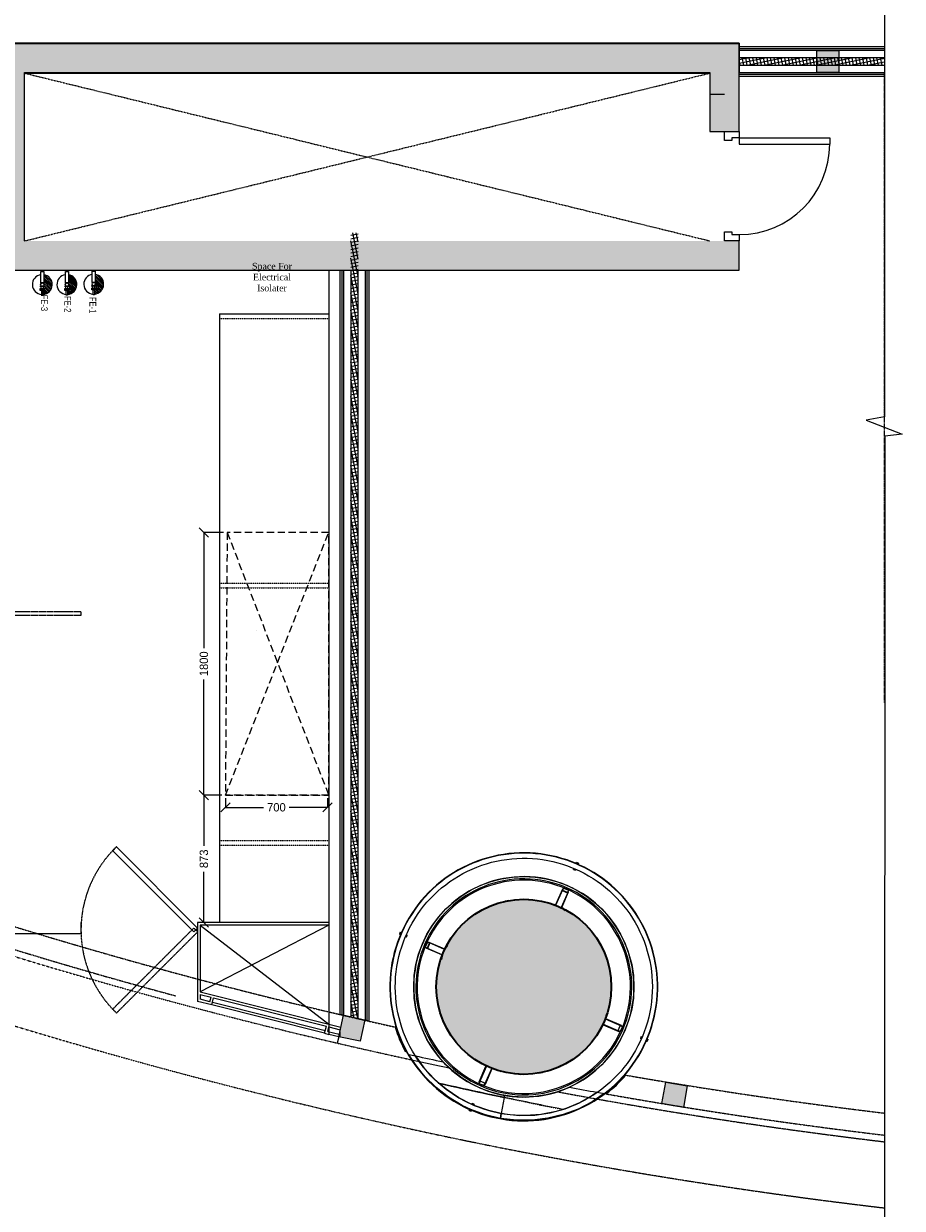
# Model space of a CAD drawing. Header units: inches. Extents: x 1703 to 137267, y -37098 to 14102.
# Tile 117 of 139: x 131242 to 137267, y -18887 to -10770. Entities that reach past the tile are written whole.
import ezdxf

# ---------------------------------------------------------------- set-up
doc = ezdxf.new("R2010")
doc.units = ezdxf.units.IN
doc.header["$MEASUREMENT"] = 0
for name, pattern in [('DASHED', [0.75, 0.5, -0.25]), ('DASHED2', [0.375, 0.25, -0.125]), ('HIDDEN', [0.375, 0.25, -0.125]), ('LEVEL-F-OVERALL LAYOUT$0$Dash 0_5 mm', [1.0584, 0.5292, -0.5292]), ('LEVEL-F-OVERALL LAYOUT$0$Dash Dot 6mm', [14, 6, -4, 0, -4]), ('LEVEL-F-OVERALL LAYOUT$0$HIDDEN', [0.375, 0.25, -0.125]), ('LEVEL-F-OVERALL LAYOUT$0$Hidden 2mm', [3, 2, -1])]:
    doc.linetypes.add(name, pattern=pattern)
for name, color, linetype, lineweight in [('CKD Equipments', 252, 'Continuous', 0), ('EQ', 252, 'Continuous', 25), ('Equipments CKD', 252, 'Continuous', 0), ('Fire Extinguisher', 1, 'Continuous', 0), ('L1', 171, 'Continuous', 13), ('LEVEL-F-OVERALL LAYOUT$0$A-DETL', 251, 'Continuous', 15), ('LEVEL-F-OVERALL LAYOUT$0$A-DOOR', 251, 'Continuous', 5), ('LEVEL-F-OVERALL LAYOUT$0$A-ELEV-LGHT', 251, 'Continuous', 5), ('LEVEL-F-OVERALL LAYOUT$0$A-EQPM', 251, 'Continuous', 5), ('LEVEL-F-OVERALL LAYOUT$0$A-WALL', 251, 'Continuous', 13), ('LEVEL-F-OVERALL LAYOUT$0$A-WALL-FULL-EXTR', 251, 'Continuous', 35), ('LEVEL-F-OVERALL LAYOUT$0$A-WALL-PATT', 251, 'Continuous', 35), ('LEVEL-F-OVERALL LAYOUT$0$C-COLS', 251, 'Continuous', 13), ('LEVEL-F-OVERALL LAYOUT$0$I-FLOR-OVHD', 251, 'LEVEL-F-OVERALL LAYOUT$0$HIDDEN', 18)]:
    doc.layers.add(name, color=color, linetype=linetype, lineweight=lineweight)
for name, color, linetype in [('CT_PARTITION WALL', 180, 'Continuous'), ('DOOR', 7, 'Continuous'), ('elevation line', 1, 'Continuous'), ('EQUIPMENT', 1, 'Continuous'), ('LEVEL-F-OVERALL LAYOUT$0$NEW PILASTERS', 251, 'Continuous'), ('LEVEL-F-OVERALL LAYOUT$0$S-Section-Steel', 251, 'Continuous'), ('LV_CARPENTRY', 1, 'Continuous')]:
    doc.layers.add(name, color=color, linetype=linetype)
doc.styles.add('2.5 Arial_regular_annotative', font='arial.ttf', dxfattribs={"width": 0.8, "height": 2.5})
doc.styles.add('CKD_Dimension Text', font='GOTHIC.TTF')
doc.styles.add('style12', font='BOOKOSI.TTF')
doc.dimstyles.new('CKD-Dimensions', dxfattribs={"dimscale": 0.05, "dimtxt": 1143, "dimasz": 1270, "dimexe": 0, "dimexo": 508, "dimgap": 508, "dimtad": 0, "dimdec": 0, "dimzin": 4, "dimdsep": 46, "dimtxsty": 'CKD_Dimension Text', "dimblk": 'OBLIQUE', "dimcen": 304.8, "dimclrd": 150, "dimclre": 150, "dimclrt": 7, "dimazin": 2, "dimtfac": 1, "dimtdec": 0, "dimtofl": 0, "dimtmove": 1, "dimatfit": 2, "dimfxl": 25.4, "dimtfillclr": 7, "dimtolj": 1, "dimtzin": 0, "dimlwd": -1, "dimlwe": -1, "dimarcsym": 0})
pattern_1 = [(11.6, (-781580.08, 611014.75), (-4.788168, 23.32613563), []), (101.6, (-781580.08, 611014.75), (-23.32613563, -4.788168), [])]

# ---------------------------------------------------------------- blocks, each defined once
blk = doc.blocks.new('LEVEL-F-OVERALL LAYOUT$0$Column Cladding - Column Cladding- 1200mm-V77-LEVEL F -PART PLAN-20')
at = {"layer": 'LEVEL-F-OVERALL LAYOUT$0$A-EQPM', "color": 253, "lineweight": 5}
for p, q in [((-7.5, 918.2), (-7.5, 926)), ((7.5, 926), (-7.5, 926)), ((7.5, 926), (7.5, 918.2)), ((-7.5, 874), (-7.5, 881.1)), ((-7.5, 874), (7.5, 874)), ((7.5, 881.2), (7.5, 874)), ((-926, 7.5), (-917.8, 7.5)), ((-926, 7.5), (-926, -7.5)), ((-880, 7.5), (-874, 7.5)), ((-874, -7.5), (-874, 7.5)), ((874, 7.5), (880, 7.5)), ((874, 7.5), (874, -7.5)), ((917.8, 7.5), (926, 7.5)), ((926, -7.5), (926, 7.5)), ((-917.8, -7.5), (-926, -7.5)), ((-874, -7.5), (-880, -7.5)), ((880, -7.5), (874, -7.5)), ((926, -7.5), (917.8, -7.5)), ((-7.5, -881.2), (-7.5, -874)), ((7.5, -874), (-7.5, -874)), ((7.5, -874), (7.5, -881.1)), ((-7.5, -926), (-7.5, -918.2)), ((-7.5, -926), (7.5, -926)), ((7.5, -918.2), (7.5, -926))]:
    blk.add_line(p, q, dxfattribs=at)
at = {"layer": 'LEVEL-F-OVERALL LAYOUT$0$A-EQPM', "color": 9}
for p, q in [((-23, 719.2), (-23, 603)), ((-20, 719.2), (-23, 719.2)), ((-20, 730.4), (-20, 710.4)), ((-20, 600), (-20, 719.2)), ((-20, 710.4), (20, 710.4)), ((-18, 712.4), (-18, 728.4)), ((-18, 728.4), (18, 728.4)), ((18, 712.4), (-18, 712.4)), ((9.4, 730.4), (-9.4, 730.4)), ((-6.5, 730.4), (9.4, 730.4)), ((18, 728.4), (18, 712.4)), ((20, 710.4), (20, 730.4)), ((23, 719.2), (20, 719.2)), ((20, 719.2), (20, 600)), ((23, 603), (23, 719.2)), ((-23, 603), (-54.1, 596.6)), ((-54.1, 596.6), (-53.3, 593.1)), ((-53.3, 593.1), (-20, 600)), ((20, 600), (53.3, 593.1)), ((54.1, 596.6), (23, 603)), ((53.3, 593.1), (54.1, 596.6)), ((-730.4, -9.4), (-730.4, 9.4)), ((-730.4, 6.5), (-730.4, -9.4)), ((-729.7, 20), (-710.4, 20)), ((-728.4, 18), (-728.4, -18)), ((-712.4, 18), (-728.4, 18)), ((-719.2, 20), (-719.2, 23)), ((-719.2, 23), (-603, 23)), ((-600, 20), (-719.2, 20)), ((-712.4, -18), (-712.4, 18)), ((-710.4, 20), (-710.4, -20)), ((-603, 23), (-596.6, 54.1)), ((-593.1, 53.3), (-600, 20)), ((-596.6, 54.1), (-593.1, 53.3)), ((596.6, 54.1), (593.1, 53.3)), ((593.1, 53.3), (600, 20)), ((603, 23), (596.6, 54.1)), ((600, 20), (719.2, 20)), ((719.2, 23), (603, 23)), ((729.7, 20), (710.4, 20)), ((710.4, 20), (710.4, -20)), ((712.4, -18), (712.4, 18)), ((712.4, 18), (728.4, 18)), ((719.2, 20), (719.2, 23)), ((728.4, 18), (728.4, -18)), ((730.4, -9.4), (730.4, 9.4)), ((730.4, 6.5), (730.4, -9.4)), ((-710.4, -20), (-729.7, -20)), ((-728.4, -18), (-712.4, -18)), ((-719.2, -20), (-600, -20)), ((-719.2, -23), (-719.2, -20)), ((-603, -23), (-719.2, -23)), ((-596.6, -54.1), (-603, -23)), ((-600, -20), (-593.1, -53.3)), ((-593.1, -53.3), (-596.6, -54.1)), ((600, -20), (593.1, -53.3)), ((593.1, -53.3), (596.6, -54.1)), ((596.6, -54.1), (603, -23)), ((719.2, -20), (600, -20)), ((603, -23), (719.2, -23)), ((710.4, -20), (729.7, -20)), ((728.4, -18), (712.4, -18)), ((719.2, -23), (719.2, -20)), ((-54.1, -596.5), (-53.3, -593)), ((-23, -602.9), (-54.1, -596.5)), ((-53.3, -593), (-20, -599.9)), ((-23, -719.1), (-23, -602.9)), ((-20, -599.9), (-20, -719.1)), ((20, -599.9), (53.3, -593)), ((20, -719.1), (20, -599.9)), ((54.1, -596.5), (23, -602.9)), ((23, -602.9), (23, -719.1)), ((53.3, -593), (54.1, -596.5)), ((-20, -719.1), (-23, -719.1)), ((-20, -710.3), (20, -710.3)), ((-20, -729.7), (-20, -710.3)), ((-18, -712.3), (-18, -728.3)), ((18, -712.3), (-18, -712.3)), ((-18, -728.3), (18, -728.3)), ((11.4, -730.3), (-11.4, -730.3)), ((-6.5, -730.3), (11.4, -730.3)), ((18, -728.3), (18, -712.3)), ((20, -710.3), (20, -729.7)), ((23, -719.1), (20, -719.1))]:
    blk.add_line(p, q, dxfattribs=at)
at = {"layer": 'LEVEL-F-OVERALL LAYOUT$0$A-EQPM', "color": 253, "lineweight": 5, "flags": 128}
for points in [[(0, 918.5), (-36.7, 917.8), (-73.4, 915.6), (-110, 911.9), (-146.3, 906.8), (-182.5, 900.2), (-218.3, 892.2), (-253.8, 882.7), (-288.9, 871.9), (-323.6, 859.6), (-357.7, 846), (-391.2, 831), (-424.1, 814.7), (-456.4, 797.1), (-487.9, 778.2), (-518.6, 758.1), (-548.5, 736.7), (-577.5, 714.2), (-605.6, 690.5), (-632.8, 665.8), (-658.9, 639.9), (-684, 613.1), (-707.9, 585.2), (-730.8, 556.4), (-752.4, 526.8), (-772.9, 496.3), (-792.1, 465), (-810.1, 432.9), (-826.7, 400.2), (-842.1, 366.8), (-856.1, 332.8), (-868.7, 298.3), (-879.9, 263.3), (-889.8, 227.9), (-898.2, 192.2), (-905.1, 156.1), (-910.7, 119.8), (-914.7, 83.3), (-917.3, 46.6), (-918.4, 9.9), (-918.1, -26.8), (-916.3, -63.5), (-913, -100.1), (-908.3, -136.5), (-902.1, -172.7), (-894.5, -208.7), (-885.4, -244.3), (-874.9, -279.5), (-863.1, -314.3), (-849.8, -348.5), (-835.2, -382.2), (-819.2, -415.3), (-802, -447.8), (-783.4, -479.5), (-763.6, -510.4), (-742.6, -540.5), (-720.4, -569.8), (-697, -598.2), (-672.6, -625.5), (-647, -651.9), (-620.4, -677.3), (-592.8, -701.6), (-564.3, -724.7), (-534.9, -746.7), (-504.6, -767.5), (-473.5, -787.1), (-441.6, -805.4), (-409.1, -822.4), (-375.9, -838.1), (-342, -852.4), (-307.7, -865.4), (-272.8, -877), (-237.5, -887.3), (-201.9, -896), (-165.9, -903.4), (-129.6, -909.3), (-93.2, -913.8), (-56.5, -916.8), (-19.8, -918.3), (0, -918.5)], [(0, 916), (-36.6, 915.3), (-73.2, 913.1), (-109.7, 909.4), (-145.9, 904.3), (-182, 897.7), (-217.7, 889.7), (-253.1, 880.3), (-288.1, 869.5), (-322.7, 857.3), (-356.7, 843.7), (-390.2, 828.8), (-423, 812.5), (-455.1, 794.9), (-486.6, 776.1), (-517.2, 756), (-547, 734.7), (-576, 712.3), (-604, 688.7), (-631.1, 663.9), (-657.1, 638.2), (-682.1, 611.4), (-706, 583.6), (-728.8, 554.9), (-750.4, 525.3), (-770.8, 494.9), (-790, 463.7), (-807.9, 431.7), (-824.5, 399.1), (-839.8, 365.8), (-853.7, 331.9), (-866.3, 297.5), (-877.5, 262.6), (-887.3, 227.3), (-895.7, 191.7), (-902.7, 155.7), (-908.2, 119.5), (-912.2, 83.1), (-914.8, 46.5), (-915.9, 9.9), (-915.6, -26.7), (-913.8, -63.3), (-910.5, -99.8), (-905.8, -136.2), (-899.7, -172.3), (-892, -208.1), (-883, -243.6), (-872.6, -278.7), (-860.7, -313.4), (-847.5, -347.6), (-832.9, -381.2), (-817, -414.2), (-799.8, -446.5), (-781.3, -478.2), (-761.5, -509), (-740.6, -539.1), (-718.4, -568.3), (-695.1, -596.5), (-670.7, -623.8), (-645.2, -650.2), (-618.7, -675.5), (-591.2, -699.7), (-562.8, -722.7), (-533.4, -744.7), (-503.2, -765.4), (-472.2, -784.9), (-440.4, -803.2), (-408, -820.1), (-374.8, -835.8), (-341.1, -850.1), (-306.8, -863.1), (-272.1, -874.7), (-236.9, -884.8), (-201.3, -893.6), (-165.4, -900.9), (-129.3, -906.8), (-92.9, -911.3), (-56.4, -914.3), (-19.8, -915.8), (0, -916)], [(0, -918.5), (36.7, -917.8), (73.4, -915.6), (110, -911.9), (146.3, -906.8), (182.5, -900.2), (218.3, -892.2), (253.8, -882.7), (288.9, -871.9), (323.6, -859.6), (357.7, -846), (391.2, -831), (424.1, -814.7), (456.4, -797.1), (487.9, -778.2), (518.6, -758.1), (548.5, -736.7), (577.5, -714.2), (605.6, -690.5), (632.8, -665.8), (658.9, -639.9), (684, -613.1), (707.9, -585.2), (730.8, -556.4), (752.4, -526.8), (772.9, -496.3), (792.1, -465), (810.1, -432.9), (826.7, -400.2), (842.1, -366.8), (856.1, -332.8), (868.7, -298.3), (879.9, -263.3), (889.8, -227.9), (898.2, -192.2), (905.1, -156.1), (910.7, -119.8), (914.7, -83.3), (917.3, -46.6), (918.4, -9.9), (918.1, 26.8), (916.3, 63.5), (913, 100.1), (908.3, 136.5), (902.1, 172.7), (894.5, 208.7), (885.4, 244.3), (874.9, 279.5), (863.1, 314.3), (849.8, 348.5), (835.2, 382.2), (819.2, 415.3), (802, 447.8), (783.4, 479.5), (763.6, 510.4), (742.6, 540.5), (720.4, 569.8), (697, 598.2), (672.6, 625.5), (647, 651.9), (620.4, 677.3), (592.8, 701.6), (564.3, 724.7), (534.9, 746.7), (504.6, 767.5), (473.5, 787.1), (441.6, 805.4), (409.1, 822.4), (375.9, 838.1), (342, 852.4), (307.7, 865.4), (272.8, 877), (237.5, 887.3), (201.9, 896), (165.9, 903.4), (129.6, 909.3), (93.2, 913.8), (56.5, 916.8), (19.8, 918.3), (0, 918.5)], [(0, -916), (36.6, -915.3), (73.2, -913.1), (109.7, -909.4), (145.9, -904.3), (182, -897.7), (217.7, -889.7), (253.1, -880.3), (288.1, -869.5), (322.7, -857.3), (356.7, -843.7), (390.2, -828.8), (423, -812.5), (455.1, -794.9), (486.6, -776.1), (517.2, -756), (547, -734.7), (576, -712.3), (604, -688.7), (631.1, -663.9), (657.1, -638.2), (682.1, -611.4), (706, -583.6), (728.8, -554.9), (750.4, -525.3), (770.8, -494.9), (790, -463.7), (807.9, -431.7), (824.5, -399.1), (839.8, -365.8), (853.7, -331.9), (866.3, -297.5), (877.5, -262.6), (887.3, -227.3), (895.7, -191.7), (902.7, -155.7), (908.2, -119.5), (912.2, -83.1), (914.8, -46.5), (915.9, -9.9), (915.6, 26.7), (913.8, 63.3), (910.5, 99.8), (905.8, 136.2), (899.7, 172.3), (892, 208.1), (883, 243.6), (872.6, 278.7), (860.7, 313.4), (847.5, 347.6), (832.9, 381.2), (817, 414.2), (799.8, 446.5), (781.3, 478.2), (761.5, 509), (740.6, 539.1), (718.4, 568.3), (695.1, 596.5), (670.7, 623.8), (645.2, 650.2), (618.7, 675.5), (591.2, 699.7), (562.8, 722.7), (533.4, 744.7), (503.2, 765.4), (472.2, 784.9), (440.4, 803.2), (408, 820.1), (374.8, 835.8), (341.1, 850.1), (306.8, 863.1), (272.1, 874.7), (236.9, 884.8), (201.3, 893.6), (165.4, 900.9), (129.3, 906.8), (92.9, 911.3), (56.4, 914.3), (19.8, 915.8), (0, 916)], [(0, -881.5), (-35.3, -880.8), (-70.4, -878.7), (-105.5, -875.2), (-140.4, -870.2), (-175.1, -863.9), (-209.5, -856.2), (-243.6, -847.2), (-277.3, -836.8), (-310.5, -825), (-343.3, -811.9), (-375.5, -797.5), (-407.1, -781.9), (-438, -765), (-468.2, -746.9), (-497.7, -727.5), (-526.4, -707), (-554.3, -685.4), (-581.2, -662.7), (-607.3, -638.9), (-632.3, -614.1), (-656.4, -588.4), (-679.4, -561.6), (-701.3, -534), (-722.1, -505.6), (-741.8, -476.3), (-760.2, -446.2), (-777.4, -415.5), (-793.4, -384.1), (-808.2, -352), (-821.6, -319.4), (-833.7, -286.3), (-844.5, -252.7), (-853.9, -218.8), (-862, -184.4), (-868.7, -149.8), (-874, -115), (-877.9, -79.9), (-880.4, -44.8), (-881.4, -9.5), (-881.1, 25.7), (-879.4, 61), (-876.2, 96.1), (-871.7, 131), (-865.8, 165.8), (-858.4, 200.3), (-849.8, 234.4), (-839.7, 268.2), (-828.3, 301.6), (-815.6, 334.5), (-801.5, 366.8), (-786.2, 398.6), (-769.7, 429.7), (-751.9, 460.2), (-732.9, 489.8), (-712.7, 518.8), (-691.4, 546.8), (-669, 574.1), (-645.5, 600.4), (-620.9, 625.7), (-595.4, 650), (-569, 673.3), (-541.6, 695.5), (-513.3, 716.6), (-484.3, 736.6), (-454.4, 755.3), (-423.8, 772.9), (-392.6, 789.2), (-360.7, 804.3), (-328.3, 818.1), (-295.3, 830.6), (-261.8, 841.7), (-228, 851.5), (-193.7, 859.9), (-159.2, 867), (-124.4, 872.7), (-89.4, 877), (-54.3, 879.8), (-19, 881.3), (0, 881.5)], [(0, 881.5), (35.3, 880.8), (70.4, 878.7), (105.5, 875.2), (140.4, 870.2), (175.1, 863.9), (209.5, 856.2), (243.6, 847.2), (277.3, 836.8), (310.5, 825), (343.3, 811.9), (375.5, 797.5), (407.1, 781.9), (438, 765), (468.2, 746.9), (497.7, 727.5), (526.4, 707), (554.3, 685.4), (581.2, 662.7), (607.3, 638.9), (632.3, 614.1), (656.4, 588.4), (679.4, 561.6), (701.3, 534), (722.1, 505.6), (741.8, 476.3), (760.2, 446.2), (777.4, 415.5), (793.4, 384.1), (808.2, 352), (821.6, 319.4), (833.7, 286.3), (844.5, 252.7), (853.9, 218.8), (862, 184.4), (868.7, 149.8), (874, 115), (877.9, 79.9), (880.4, 44.8), (881.4, 9.5), (881.1, -25.7), (879.4, -61), (876.2, -96.1), (871.7, -131), (865.8, -165.8), (858.4, -200.3), (849.8, -234.4), (839.7, -268.2), (828.3, -301.6), (815.6, -334.5), (801.5, -366.8), (786.2, -398.6), (769.7, -429.7), (751.9, -460.2), (732.9, -489.8), (712.7, -518.8), (691.4, -546.8), (669, -574.1), (645.5, -600.4), (620.9, -625.7), (595.4, -650), (569, -673.3), (541.6, -695.5), (513.3, -716.6), (484.3, -736.6), (454.4, -755.3), (423.8, -772.9), (392.6, -789.2), (360.7, -804.3), (328.3, -818.1), (295.3, -830.6), (261.8, -841.7), (228, -851.5), (193.7, -859.9), (159.2, -867), (124.4, -872.7), (89.4, -877), (54.3, -879.8), (19, -881.3), (0, -881.5)]]:
    blk.add_lwpolyline(points, dxfattribs=at)
at = {"layer": 'LEVEL-F-OVERALL LAYOUT$0$A-EQPM', "color": 253, "lineweight": 5}
for radius, start, end in [(755, 90, 270), (740, 90, 270), (731, 0, 180), (755, 270, 90), (740, 270, 90), (600, 96.2975, 98.16551), (600, 81.82663, 84.25011), (600, 123.29186, 125.65046), (600, 110.00923, 111.033), (600, 68.12432, 69.71178), (600, 54.96668, 56.41003), (600, 40.40304, 42.81536), (600, 137.64446, 139.79367), (600, 26.41224, 28.3765), (600, 164.81311, 167.02409), (600, 13.84615, 14.4282), (731, 180, 0), (600, 179.0113, 181.33528), (600, 360, 1.33528), (600, 359.0113, 360), (600, 193.84615, 194.45595), (600, 344.81311, 347.02409), (600, 206.41224, 208.3765), (600, 220.40304, 222.81536), (600, 317.64446, 319.79367), (600, 234.96668, 236.41003), (600, 248.12432, 249.71178), (600, 290.00923, 291.033), (600, 303.29186, 305.65046), (600, 261.82663, 264.25011), (600, 276.2975, 278.16551)]:
    blk.add_arc((0, 0), radius, start, end, dxfattribs=at)
blk = doc.blocks.new('LEVEL-F-OVERALL LAYOUT$0$SHS150x5')
at = {"layer": 'LEVEL-F-OVERALL LAYOUT$0$S-Section-Steel'}
h = blk.add_hatch(color=256, dxfattribs=at)
h.dxf.hatch_style = 1
h.paths.add_polyline_path([(322740.3, -171646.3), (322890.3, -171646.3), (322890.3, -171796.3), (322740.3, -171796.3)])
blk.add_lwpolyline([(322740.3, -171646.3), (322890.3, -171646.3), (322890.3, -171796.3), (322740.3, -171796.3)], close=True, dxfattribs=at)
blk = doc.blocks.new('LEVEL-F-OVERALL LAYOUT$0$150x150')
blk.add_blockref('LEVEL-F-OVERALL LAYOUT$0$SHS150x5', (-322815.3, 171721.3))
blk = doc.blocks.new('_Oblique')
at = {"color": 0, "linetype": 'ByBlock', "lineweight": -2}
blk.add_line((-0.5, -0.5), (0.5, 0.5), dxfattribs=at)
blk = doc.blocks.new('*D382')
at = {"color": 150}
for p, q in [((132612, -14256), (132478, -14256)), ((132478, -14256), (132478, -15049.5)), ((132478, -16056.3), (132478, -15262.8)), ((132599.9, -16056.3), (132478, -16056.3))]:
    blk.add_line(p, q, dxfattribs=at)
at = {"layer": 'Defpoints', "color": 0}
for p in [(132478, -14256), (132637.4, -14256), (132625.3, -16056.3)]:
    blk.add_point(p, dxfattribs=at)
at = {"color": 150, "linetype": 'ByBlock', "xscale": 63.5, "yscale": 63.5, "zscale": 63.5}
for p, rotation in [((132478, -14256), 90), ((132478, -16056.3), 270)]:
    blk.add_blockref('_Oblique', p, dxfattribs=dict(at, rotation=rotation))
at = {"color": 7, "insert": (132478, -15156.1), "char_height": 57.15, "attachment_point": 5, "rotation": 90, "style": 'CKD_Dimension Text'}
blk.add_mtext('\\A1;1800', dxfattribs=at)
blk = doc.blocks.new('*D383')
at = {"color": 150}
for p, q in [((132625.3, -16077.1), (132625.3, -16139.8)), ((132625.3, -16139.8), (132887.7, -16139.8)), ((133324.9, -16139.8), (133062.5, -16139.8)), ((133324.9, -16077.1), (133324.9, -16139.8))]:
    blk.add_line(p, q, dxfattribs=at)
at = {"layer": 'Defpoints', "color": 0}
for p in [(132625.3, -16051.7), (133324.9, -16051.7), (133324.9, -16139.8)]:
    blk.add_point(p, dxfattribs=at)
at = {"color": 150, "linetype": 'ByBlock', "xscale": 63.5, "yscale": 63.5, "zscale": 63.5, "rotation": 180}
blk.add_blockref('_Oblique', (132625.3, -16139.8), dxfattribs=at)
at = {"color": 150, "linetype": 'ByBlock', "xscale": 63.5, "yscale": 63.5, "zscale": 63.5}
blk.add_blockref('_Oblique', (133324.9, -16139.8), dxfattribs=at)
at = {"color": 7, "insert": (132975.1, -16139.8), "char_height": 57.15, "attachment_point": 5, "style": 'CKD_Dimension Text'}
blk.add_mtext('\\A1;700', dxfattribs=at)
blk = doc.blocks.new('*D384')
at = {"color": 150}
for p, q in [((132599.9, -16056.3), (132478, -16056.3)), ((132478, -16056.3), (132478, -16403.9)), ((132478, -16928.9), (132478, -16581.3)), ((132559.9, -16928.9), (132478, -16928.9))]:
    blk.add_line(p, q, dxfattribs=at)
at = {"layer": 'Defpoints', "color": 0}
for p in [(132625.3, -16056.3), (132478, -16928.9), (132585.3, -16928.9)]:
    blk.add_point(p, dxfattribs=at)
at = {"color": 150, "linetype": 'ByBlock', "xscale": 63.5, "yscale": 63.5, "zscale": 63.5}
for p, rotation in [((132478, -16056.3), 90), ((132478, -16928.9), 270)]:
    blk.add_blockref('_Oblique', p, dxfattribs=dict(at, rotation=rotation))
at = {"color": 7, "insert": (132478, -16492.6), "char_height": 57.15, "attachment_point": 5, "rotation": 90, "style": 'CKD_Dimension Text'}
blk.add_mtext('\\A1;873', dxfattribs=at)
blk = doc.blocks.new('LEVEL-F-OVERALL LAYOUT$0$A_FD_Single Door - 750 x 1800 - FD02 - USE-5362713-LEVEL F -PART PLAN-20')
at = {"layer": 'LEVEL-F-OVERALL LAYOUT$0$A-DOOR', "color": 50, "lineweight": 15}
for p, q in [((-375, 0), (-313, 0)), ((-375, -100), (-375, 0)), ((-313, -50.5), (-332, -50.5)), ((-332, -50.5), (-332, -100)), ((-313, 0), (-313, -50.5)), ((313, 0), (375, 0)), ((313, -50.5), (313, 0)), ((332, -50.5), (313, -50.5)), ((332, -100), (332, -50.5)), ((375, 0), (375, -100)), ((-332, -100), (-375, -100)), ((375, -100), (332, -100))]:
    blk.add_line(p, q, dxfattribs=at)
at = {"layer": 'LEVEL-F-OVERALL LAYOUT$0$A-DOOR', "color": 10}
for p, q in [((332, -100), (289, -100)), ((289, -100), (289, -721)), ((332, -100), (332, -721)), ((332, -721), (289, -721))]:
    blk.add_line(p, q, dxfattribs=at)
blk.add_arc((289, -100), 621, 180, 270, dxfattribs=at)
blk = doc.blocks.new('A$Caf26af94')
at = {"layer": 'Fire Extinguisher', "color": 1, "linetype": 'Continuous', "lineweight": 0, "ltscale": 250}
for p, q in [((58.2, 163.3, 0), (78, 163.3, 0)), ((58.2, 85.5, 0), (58.2, 163.3, 0)), ((78, 163.3, 0), (78, 85.5, 0)), ((78, 85.5, 0), (58.2, 85.5, 0)), ((51.1, 62.5, 0), (85.1, 62.5, 0)), ((85.1, 43.9, 0), (51.1, 43.9, 0)), ((54.4, 43.9, 0), (81.8, 43.9, 0)), ((54.4, 34, 0), (54.4, 43.9, 0)), ((81.8, 34, 0), (54.4, 34, 0)), ((61, 43.9, 0), (61, 62.5, 0)), ((63.7, 34, 0), (72.5, 34, 0)), ((63.7, 0, 0), (63.7, 34, 0)), ((72.5, 0, 0), (63.7, 0, 0)), ((72.5, 34, 0), (72.5, 0, 0)), ((75.2, 43.9, 0), (75.2, 62.5, 0)), ((81.8, 43.9, 0), (81.8, 34, 0)), ((85.1, 62.5, 0), (85.1, 43.9, 0))]:
    blk.add_line(p, q, dxfattribs=at)
at = {"layer": 'Fire Extinguisher', "linetype": 'Continuous'}
for p, q in [((77.6, 85.5, 0), (125.6, 37.4, 0)), ((78, 130.3, 0), (136.2, 72.1, 0)), ((78, 119, 0), (135.1, 61.8, 0)), ((78, 107.7, 0), (132.9, 52.8, 0)), ((78, 96.3, 0), (129.6, 44.7, 0)), ((78.2, 141.3, 0), (135.5, 84.1, 0)), ((93.8, 137.1, 0), (131.2, 99.7, 0)), ((72.5, 34, 0), (95.1, 11.4, 0)), ((72.5, 22.7, 0), (86.7, 8.5, 0)), ((72.5, 11.4, 0), (77.4, 6.5, 0)), ((75.4, 65.1, 0), (77.9, 62.5, 0)), ((79.5, 72.2, 0), (120.9, 30.9, 0)), ((81.8, 36, 0), (102.6, 15.2, 0)), ((85.1, 55.3, 0), (115.4, 25, 0)), ((85.1, 44, 0), (109.3, 19.8, 0))]:
    blk.add_line(p, q, dxfattribs=at)
at = {"layer": 'Fire Extinguisher', "color": 1, "linetype": 'Continuous', "lineweight": 0, "ltscale": 250}
blk.add_circle((68.1, 74, 0), 11.5, dxfattribs=at)
for start, end in [(98.33622, 266.30554), (273.69446, 81.66378)]:
    blk.add_arc((68.1, 74, 0), 68.1, start, end, dxfattribs=at)
blk = doc.blocks.new('A$C42d2f09c')
at = {"layer": 'Fire Extinguisher', "color": 3, "linetype": 'Continuous', "lineweight": 0, "ltscale": 250}
for p, q in [((-11.1, 88.6, 0), (8.6, 88.6, 0)), ((-11.1, 10.7, 0), (-11.1, 88.6, 0)), ((8.6, 88.6, 0), (8.6, 10.7, 0)), ((8.6, 10.7, 0), (-11.1, 10.7, 0)), ((-18.3, -12.2, 0), (15.7, -12.2, 0)), ((15.7, -30.9, 0), (-18.3, -30.9, 0)), ((-15, -30.9, 0), (12.5, -30.9, 0)), ((-15, -40.7, 0), (-15, -30.9, 0)), ((12.5, -40.7, 0), (-15, -40.7, 0)), ((-8.4, -30.9, 0), (-8.4, -12.2, 0)), ((-5.7, -40.7, 0), (3.1, -40.7, 0)), ((-5.7, -74.7, 0), (-5.7, -40.7, 0)), ((3.1, -74.7, 0), (-5.7, -74.7, 0)), ((3.1, -40.7, 0), (3.1, -74.7, 0)), ((5.9, -30.9, 0), (5.9, -12.2, 0)), ((12.5, -30.9, 0), (12.5, -40.7, 0)), ((15.7, -12.2, 0), (15.7, -30.9, 0))]:
    blk.add_line(p, q, dxfattribs=at)
at = {"layer": 'Fire Extinguisher', "color": 3, "linetype": 'Continuous'}
for p, q in [((66.8, 3), (8.6, 61.1)), ((66.4, -8.9), (8.6, 48.8)), ((64.3, -19.1), (8.6, 36.6)), ((61.1, -28.2), (8.6, 24.3)), ((56.9, -36.2), (8.6, 12)), ((64.3, 17.7), (17.1, 64.8)), ((48.7, 45.6), (45, 49.2)), ((23.5, -64.2), (3.1, -43.8)), ((14.1, -67.1), (3.1, -56.1)), ((3.5, -68.7), (3.1, -68.4)), ((8.3, -12.2), (5.9, -9.8)), ((51.8, -43.4), (10.2, -1.8)), ((31.8, -60.3), (12.3, -40.7)), ((39.3, -55.5), (14.7, -30.9)), ((45.9, -49.8), (15.7, -19.6))]:
    blk.add_line(p, q, dxfattribs=at)
at = {"layer": 'Fire Extinguisher', "color": 3, "linetype": 'Continuous', "lineweight": 0, "ltscale": 250}
blk.add_circle((-1.3, -0.7, 0), 11.5, dxfattribs=at)
for start, end in [(98.33622, 266.30554), (273.69446, 81.66378)]:
    blk.add_arc((-1.3, -0.7, 0), 68.1, start, end, dxfattribs=at)
blk = doc.blocks.new('A$Cc3f23dfd')
at = {"layer": 'Fire Extinguisher', "color": 6, "linetype": 'Continuous', "lineweight": 0, "ltscale": 250}
for p, q in [((-9.9, 89.3), (9.9, 89.3)), ((-9.9, 11.5), (-9.9, 89.3)), ((9.9, 89.3), (9.9, 11.5)), ((9.9, 11.5), (-9.9, 11.5)), ((-17, -11.5), (17, -11.5)), ((17, -30.1), (-17, -30.1)), ((-13.7, -30.1), (13.7, -30.1)), ((-13.7, -40), (-13.7, -30.1)), ((13.7, -40), (-13.7, -40)), ((-7.1, -30.1), (-7.1, -11.5)), ((-4.4, -40), (4.4, -40)), ((-4.4, -74), (-4.4, -40)), ((4.4, -74), (-4.4, -74)), ((4.4, -40), (4.4, -74)), ((7.1, -30.1), (7.1, -11.5)), ((13.7, -30.1), (13.7, -40)), ((17, -11.5), (17, -30.1))]:
    blk.add_line(p, q, dxfattribs=at)
at = {"layer": 'Fire Extinguisher', "color": 6, "linetype": 'Continuous'}
for p, q in [((57, -37.4, 0), (8.1, 11.5, 0)), ((68.1, 0.5, 0), (9.9, 58.8, 0)), ((67.2, -10.9, 0), (9.9, 46.5, 0)), ((64.9, -20.8, 0), (9.9, 34.2, 0)), ((61.4, -29.5, 0), (9.9, 22, 0)), ((66.6, 14.3, 0), (14.3, 66.6, 0)), ((58.8, 34.4, 0), (34.4, 58.8, 0)), ((22.5, -64.3, 0), (4.4, -46.1, 0)), ((12.9, -66.9, 0), (4.4, -58.4, 0)), ((6.5, -11.5, 0), (5.3, -10.2, 0)), ((31.1, -60.6, 0), (10.5, -40, 0)), ((51.7, -44.4, 0), (10.9, -3.6, 0)), ((38.8, -56, 0), (13.7, -30.9, 0)), ((45.6, -50.6, 0), (17, -22, 0))]:
    blk.add_line(p, q, dxfattribs=at)
at = {"layer": 'Fire Extinguisher', "color": 6, "linetype": 'Continuous', "lineweight": 0, "ltscale": 250}
blk.add_circle((0, 0), 11.5, dxfattribs=at)
for start, end in [(98.33622, 266.30554), (273.69446, 81.66378)]:
    blk.add_arc((0, 0), 68.1, start, end, dxfattribs=at)

msp = doc.modelspace()

# ---------------------------------------------------------------- hatches: boundary and pattern name
at = {"layer": 'EQUIPMENT'}
h = msp.add_hatch(color=253, dxfattribs=at)
h.dxf.hatch_style = 1
h.paths.add_polyline_path([(136147.7, -12258.6), (131247.7, -12258.6), (131247.7, -11108.5), (135947.6, -11108.5), (135947.6, -11508.6), (136147.7, -11508.6), (136147.7, -10908.5), (131047.7, -10908.5), (131047.7, -12458.6), (136147.7, -12458.6)])
at = {"layer": 'LEVEL-F-OVERALL LAYOUT$0$A-ELEV-LGHT', "transparency": 33554610}
h = msp.add_hatch(dxfattribs=at)
h.set_pattern_fill('ANSI37', color=256, scale=7.5, angle=326.6)
h.set_pattern_definition(pattern_1)
edge = h.paths.add_edge_path()
edge.add_line((136147.7, -11053.8), (137140.2, -11054.4))
edge.add_line((137144.9, -11004.5), (136147.7, -11003.8))
h = msp.add_hatch(dxfattribs=at)
h.set_pattern_fill('ANSI37', color=256, scale=7.5, angle=326.6)
h.set_pattern_definition(pattern_1)
edge = h.paths.add_edge_path()
edge.add_line((133535.2, -17586.9), (133535.2, -12203.9))
edge.add_line((133485.2, -12203.9), (133485.2, -17565))
at = {"layer": 'LEVEL-F-OVERALL LAYOUT$0$A-WALL-PATT', "lineweight": 5}
h = msp.add_hatch(dxfattribs=at)
h.set_pattern_fill('FP_2', color=55, angle=336.6, style=0, pattern_type=2)
h.set_pattern_definition([(21.6, (-380288.6, 437360.4), (-261.8102, 661.257), []), (21.6, (-379986, 438059.76), (-261.8102, 661.257), [])])
h.paths.add_polyline_path([(135947.7, -11253.9), (136147.7, -11253.9), (136147.7, -10903.8), (135947.7, -10903.8), (135947.7, -11210.6)], flags=0)
at = {"layer": 'LEVEL-F-OVERALL LAYOUT$0$C-COLS', "lineweight": 5}
msp.add_hatch(color=251, dxfattribs=at).paths.add_polyline_path([(134404.1, -17906.9), (134483.3, -17939.5), (134566.3, -17960.5), (134651.4, -17969.4), (134737, -17966.2), (134821.2, -17950.8), (134902.4, -17923.5), (134978.8, -17885), (135049, -17836), (135111.5, -17777.5), (135165.1, -17710.8), (135208.6, -17637), (135241.2, -17557.9), (135263.4, -17463.3), (135271.1, -17389.7), (135267.8, -17304.2), (135252.4, -17220), (135225.2, -17138.8), (135186.7, -17062.4), (135131.7, -16985.7), (135079.2, -16929.6), (135012.4, -16876.1), (134938.7, -16832.6), (134859.5, -16800), (134776.5, -16779), (134691.4, -16770.1), (134605.9, -16773.3), (134521.6, -16788.7), (134440.5, -16816), (134364, -16854.5), (134293.8, -16903.5), (134231.3, -16962), (134177.7, -17028.7), (134134.2, -17102.5), (134101.7, -17181.6), (134080.7, -17264.6), (134071.8, -17349.8), (134075, -17435.3), (134090.4, -17519.5), (134117.6, -17600.7), (134156.1, -17677.2), (134205.1, -17747.4), (134263.6, -17809.9), (134330.4, -17863.4), (134366.5, -17884.7)], flags=0)

# ---------------------------------------------------------------- linework, layer by layer
at = {"color": 10, "linetype": 'LEVEL-F-OVERALL LAYOUT$0$Dash 0_5 mm', "lineweight": 5}
for p, q in [((131247.7, -12258.6), (135947.6, -11108.6)), ((131247.7, -11108.6), (135947.7, -12258.6))]:
    msp.add_line(p, q, dxfattribs=at)
at = {"color": 6, "linetype": 'Continuous', "ltscale": 0.25}
msp.add_lwpolyline([(137145.3, -7424.5), (137144.8, -13463.3), (137018.4, -13486.5), (137266.6, -13583.6), (137146.3, -13595.6), (137145.3, -19615.8)], dxfattribs=at)
msp.add_lwpolyline([(131247.7, -12258.6), (131247.7, -11108.5), (135947.6, -11108.5), (135947.6, -11508.6), (136147.7, -11508.6), (136147.7, -10908.5), (131047.7, -10908.5), (131047.7, -12458.6), (136147.7, -12458.6), (136147.7, -12258.6)])
at = {"color": 6}
for points in [[(133882.4, -17832.6, 0.000337), (133927.8, -17842.6), (133986.6, -17924.8), (134058.2, -18003), (134138.6, -18072), (134226.8, -18130.9), (134321.3, -18178.8), (134332, -18183.3), (134432.1, -18218.2), (134517.1, -18236.7), (134510.9, -18271.4), (134409.2, -18247.4), (134307.6, -18210.4), (134247.6, -18181.8), (134154.9, -18126.2), (134069.4, -18060.1), (133992.3, -17984.4), (133924.6, -17900.2)], [(133927.8, -17842.6, 0.001413), (134118.6, -17884, 0.162755), (134539.1, -18113.1), (134536.5, -18127.7, -0.003339), (134091.3, -18031.4), (134058.2, -18003), (133986.6, -17924.8)], [(134536.5, -18127.7), (134517.1, -18236.7), (134432.1, -18218.2), (134332, -18183.3), (134328.2, -18181.7), (134331.2, -18174.8), (134317.4, -18168.9), (134314.6, -18175.4), (134226.8, -18130.9), (134138.6, -18072), (134091.3, -18031.4, 0.003339)], [(134510.9, -18271.4), (134517.1, -18236.7), (134535.7, -18240.7), (134641.2, -18250.7), (134747.2, -18248), (134852.1, -18232.5), (134954.3, -18204.6), (135052.5, -18164.6), (135145.1, -18113.1), (135173.8, -18092.3, 0.000356), (135222.3, -18101.1), (135139.1, -18157.3), (135043.1, -18206.9), (134941.9, -18244.9), (134837, -18270.7), (134729.8, -18283.9), (134621.7, -18284.4), (134514.3, -18272.2)], [(134536.5, -18127.7), (134539.1, -18113.1, 0.151712), (134983.5, -18057.3, 0.001402), (135173.8, -18092.3), (135145.1, -18113.1), (135052.5, -18164.6), (134954.3, -18204.6), (134937.5, -18209.2, -0.003001)], [(134517.1, -18236.7), (134535.7, -18240.7), (134641.2, -18250.7), (134747.2, -18248), (134852.1, -18232.5), (134937.5, -18209.2, -0.003001), (134536.5, -18127.7)]]:
    msp.add_lwpolyline(points, format="xyb", close=True, dxfattribs=at)
msp.add_circle((134671.4, -17369.7), 755)
at = {"layer": 'CKD Equipments'}
msp.add_line((131635.2, -14800.4), (131635.2, -14824.4), dxfattribs=at)
at = {"layer": 'CT_PARTITION WALL', "linetype": 'DASHED2', "lineweight": 0, "ltscale": 0.5}
for p, q in [((132585.3, -12757.1), (133335.2, -12757.1)), ((132585.3, -12789.1), (133335.2, -12789.1)), ((132585.3, -14604.5), (133335.2, -14604.5)), ((132585.3, -14636.5), (133335.2, -14636.5)), ((132585.3, -16366.5), (133335.2, -16366.5)), ((132585.3, -16398.5), (133335.2, -16398.5))]:
    msp.add_line(p, q, dxfattribs=at)
at = {"layer": 'CT_PARTITION WALL', "linetype": 'DASHED2', "lineweight": 0, "ltscale": 20}
msp.add_line((131635.2, -14824.4), (130935.2, -14824.4), dxfattribs=at)
msp.add_lwpolyline([(131635.2, -14800.4), (130935.2, -14800.4)], dxfattribs=at)
at = {"layer": 'DOOR', "color": 251, "linetype": 'HIDDEN', "ltscale": 5}
msp.add_lwpolyline([(131853, -17522.4), (132408.9, -16967.1), (132435.2, -16993.4), (131878.8, -17549.4)], close=True, dxfattribs=at)
msp.add_arc((132423.4, -16979.6), 788.2, 133.7489, 226.29014, dxfattribs=at)
at = {"layer": 'elevation line', "ltscale": 0.25}
for p, q in [((130935.2, -17003.9), (131635.2, -17003.9)), ((133410.2, -17677.3), (133410.2, -17713.2))]:
    msp.add_line(p, q, dxfattribs=at)
msp.add_lwpolyline([(131635.2, -16928.9), (131635.2, -17003.9)], dxfattribs=at)
msp.add_arc((141110.1, 15425.9), 34066.8, 257.78266, 258.22643, dxfattribs=at)
at = {"layer": 'EQ', "color": 1, "lineweight": 5, "ltscale": 0.1}
msp.add_lwpolyline([(131852.7, -16437.2), (132408.9, -16993.4), (132435.2, -16967.1), (131878.4, -16410.2)], close=True, dxfattribs=at)
at = {"layer": 'EQUIPMENT'}
for p, q in [((132435.2, -16995.1), (132435.2, -16965.4)), ((133305.6, -17688.2), (132532.2, -17493.6)), ((133310, -17670.8), (132536.6, -17476.2)), ((133402.9, -17711.5), (133392.7, -17755.3))]:
    msp.add_line(p, q, dxfattribs=at)
at = {"layer": 'EQUIPMENT', "color": 1, "linetype": 'DASHED', "lineweight": 18, "ltscale": 100}
msp.add_lwpolyline([(132637.4, -14256), (132625.3, -16056.3), (133333.9, -16056.3), (133333.9, -14256), (132637.4, -14256), (133333.9, -16056.3), (132625.3, -16056.3), (133333.9, -14256)], dxfattribs=at)
at = {"layer": 'EQUIPMENT'}
for points in [[(132453.2, -16946.9), (133335.2, -17625.6)], [(133335.2, -16946.9), (132453.2, -17403.7)]]:
    msp.add_lwpolyline(points, dxfattribs=at)
at = {"layer": 'Equipments CKD'}
msp.add_line((132837, -14925, -660), (132837, -14925, -660), dxfattribs=at)
at = {"layer": 'LEVEL-F-OVERALL LAYOUT$0$A-DETL', "linetype": 'LEVEL-F-OVERALL LAYOUT$0$Hidden 2mm', "lineweight": 15}
msp.add_line((137145.3, -15421.5), (137145.3, -11103.8), dxfattribs=at)
for centre, radius, start, end in [((141110.1, 15425.9), 33871.8, 239.34358, 257.16427), ((141110.1, 15425.9), 34021.8, 239.29868, 254.96625), ((141110.1, 15425.9), 33871.8, 257.16427, 257.51648), ((141183.1, 15473.9), 33950, 260.14257, 263.16936), ((141183.1, 15473.9), 34100, 259.95419, 263.19955)]:
    msp.add_arc(centre, radius, start, end, dxfattribs=at)
at = {"layer": 'LEVEL-F-OVERALL LAYOUT$0$A-DETL'}
for start, end in [(197.32292, 208.74408), (307.52722, 319.13774)]:
    msp.add_arc((134671.4, -17369.8), 925, start, end, dxfattribs=at)
at = {"layer": 'LEVEL-F-OVERALL LAYOUT$0$A-DETL', "color": 135, "linetype": 'LEVEL-F-OVERALL LAYOUT$0$Dash Dot 6mm', "lineweight": 20}
msp.add_arc((141524.9, 15248.5), 34100, 257.39833, 258.86216, dxfattribs=at)
at = {"layer": 'LEVEL-F-OVERALL LAYOUT$0$A-WALL', "color": 3, "lineweight": 25}
for p, q in [((136147.7, -10903.8), (131047.7, -10903.8)), ((136147.7, -10903.8), (136147.7, -11103.8)), ((131247.7, -11103.8), (135947.7, -11103.8)), ((131247.7, -12003.9), (131247.7, -11103.8)), ((135947.6, -11104), (135947.6, -11253.9)), ((135947.7, -11253.9), (136047.7, -11253.9))]:
    msp.add_line(p, q, dxfattribs=at)
at = {"layer": 'LEVEL-F-OVERALL LAYOUT$0$A-WALL', "color": 2, "lineweight": 25}
msp.add_line((136147.7, -11253.9), (136147.7, -11103.8), dxfattribs=at)
at = {"layer": 'LEVEL-F-OVERALL LAYOUT$0$A-WALL-FULL-EXTR', "color": 2, "lineweight": -2}
for p, q in [((137145.3, -10941.3), (136147.7, -10941.3)), ((137145.3, -10953.8), (136147.7, -10953.8)), ((137145.3, -11003.8), (136147.7, -11003.8)), ((136147.7, -11053.8), (137145.3, -11053.8)), ((136147.7, -11103.8), (137145.3, -11103.8)), ((136147.7, -11116.3), (137145.3, -11116.3)), ((136147.7, -11128.8), (137145.3, -11128.8)), ((133335.2, -12458.6), (133335.2, -17695.7)), ((133410.2, -12458.6), (133410.2, -17559.2)), ((133422.7, -12458.6), (133422.7, -17562.1)), ((133435.2, -12458.6), (133435.2, -17565)), ((133485.2, -12458.6), (133485.2, -17576.6)), ((133535.2, -17586.9), (133535.2, -12458.6)), ((133585.2, -17599.5), (133585.2, -12458.6)), ((133597.7, -17602.4), (133597.7, -12458.6)), ((133610.2, -17605.2), (133610.2, -12458.6)), ((133335.2, -16928.9), (132435.2, -16928.9)), ((132435.2, -16928.9), (132435.2, -17469.2)), ((133335.2, -16946.9), (132453.2, -16946.9)), ((132453.2, -16946.9), (132453.2, -17403.7)), ((132453.2, -17403.7), (133416.9, -17646.1)), ((132453.2, -17422.2), (132453.2, -17455.2)), ((132453.2, -17422.2), (132526.9, -17440.8)), ((132519.1, -17471.8), (132526.9, -17440.8)), ((132532.2, -17493.6), (132544.4, -17445.2)), ((132544.4, -17445.2), (133317.8, -17639.7)), ((132532.2, -17493.6), (132435.2, -17469.2)), ((132519.1, -17471.8), (132453.2, -17455.2)), ((133305.6, -17688.2), (133317.8, -17639.7)), ((133305.6, -17688.2), (133335.2, -17695.7)), ((133327.5, -17675.2), (133335.3, -17644.1)), ((133327.5, -17675.2), (133406.4, -17695)), ((133335.2, -17644.1), (133413.1, -17663.7)), ((133402.9, -17711.5), (133335.2, -17695.7))]:
    msp.add_line(p, q, dxfattribs=at)
for points in [[(137145.3, -10928.8), (136147.7, -10928.8)], [(133610.2, -17605.2), (133410.2, -17559.2)]]:
    msp.add_lwpolyline(points, dxfattribs=at)
at = {"layer": 'LEVEL-F-OVERALL LAYOUT$0$C-COLS', "color": 3, "lineweight": 35}
msp.add_circle((134671.4, -17369.8), 600, dxfattribs=at)
at = {"layer": 'LEVEL-F-OVERALL LAYOUT$0$I-FLOR-OVHD', "ltscale": 0.25}
for points in [[(137145.3, -18884.7, -0.019531), (134476.5, -18464.8, -0.089507), (122898.8, -13895.8)], [(134902.5, -18088.5, 0.016617), (137145.3, -18431.5, 0.016617)]]:
    msp.add_lwpolyline(points, format="xyb", dxfattribs=at)
msp.add_arc((141110.1, 15425.9), 34066.8, 252.04841, 257.78854, dxfattribs=at)
at = {"layer": 'LV_CARPENTRY', "color": 34}
for points in [[(132585.3, -12757.1), (133335.2, -12757.1)], [(132585.3, -12757.1), (132585.3, -16928.9)]]:
    msp.add_lwpolyline(points, dxfattribs=at)

# ---------------------------------------------------------------- block references
at = {"lineweight": 13}
for name, p, rotation in [('LEVEL-F-OVERALL LAYOUT$0$A_FD_Single Door - 750 x 1800 - FD02 - USE-5362713-LEVEL F -PART PLAN-20', (136047.7, -11883.6), 90.0000362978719), ('LEVEL-F-OVERALL LAYOUT$0$Column Cladding - Column Cladding- 1200mm-V77-LEVEL F -PART PLAN-20', (134671.4, -17369.8), 336.5999999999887)]:
    msp.add_blockref(name, p, dxfattribs=dict(at, rotation=rotation))
at = {"layer": 'Fire Extinguisher', "ltscale": 100}
for name, p in [('A$Cc3f23dfd', (131370.1, -12557.4)), ('A$Caf26af94', (131470.5, -12631.4, 0)), ('A$C42d2f09c', (131723.9, -12553.9, 0))]:
    msp.add_blockref(name, p, dxfattribs=at)
at = {"layer": 'LEVEL-F-OVERALL LAYOUT$0$NEW PILASTERS'}
for p, rotation in [((136756.1, -11028.9), 0.04019583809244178), ((133492, -17653.9), 347.869839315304), ((135705.2, -18109.1), 349.8919271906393)]:
    msp.add_blockref('LEVEL-F-OVERALL LAYOUT$0$150x150', p, dxfattribs=dict(at, rotation=rotation))

# ---------------------------------------------------------------- texts
at = {"layer": 'Fire Extinguisher', "color": 6, "style": '2.5 Arial_regular_annotative', "width": 0.8}
msp.add_text('FE-3', height=46.58, rotation=270, dxfattribs=at).set_placement((131360.6, -12626.7, 0))
at = {"layer": 'Fire Extinguisher', "color": 3, "style": '2.5 Arial_regular_annotative', "width": 0.8}
msp.add_text('FE-2', height=46.58, rotation=270, dxfattribs=at).set_placement((131520.9, -12635.5, 0))
at = {"layer": 'Fire Extinguisher', "color": 1, "style": '2.5 Arial_regular_annotative', "width": 0.8}
msp.add_text('FE-1', height=46.58, rotation=270, dxfattribs=at).set_placement((131693.1, -12642, 0))
at = {"layer": 'L1', "color": 0, "insert": (132944.7, -12408.9), "char_height": 45, "width": 538.5, "attachment_point": 2, "style": 'style12'}
msp.add_mtext('Space For\\PElectrical\\PIsolater', dxfattribs=at)

# ---------------------------------------------------------------- dimensions: what is measured, and where the dimension line sits
for base, p2, picture, middle in [((132478, -14256), (132637.4, -14256), '*D382', (132478, -15156.1)), ((132478, -16928.9), (132585.3, -16928.9), '*D384', (132478, -16492.6))]:
    dim = msp.add_linear_dim(base=base, p1=(132625.3, -16056.3), p2=p2, angle=90, dimstyle='CKD-Dimensions', override={"dimpost": '\\X'})
    dim.commit()
    dim.dimension.update_dxf_attribs({"geometry": picture, "text_midpoint": middle})
dim = msp.add_linear_dim(base=(133324.9, -16139.8), p1=(132625.3, -16051.7), p2=(133324.9, -16051.7), dimstyle='CKD-Dimensions', override={"dimpost": '\\X'})
dim.commit()
dim.dimension.update_dxf_attribs({"geometry": '*D383', "text_midpoint": (132975.1, -16139.8)})

doc.saveas('drawing.dxf')
